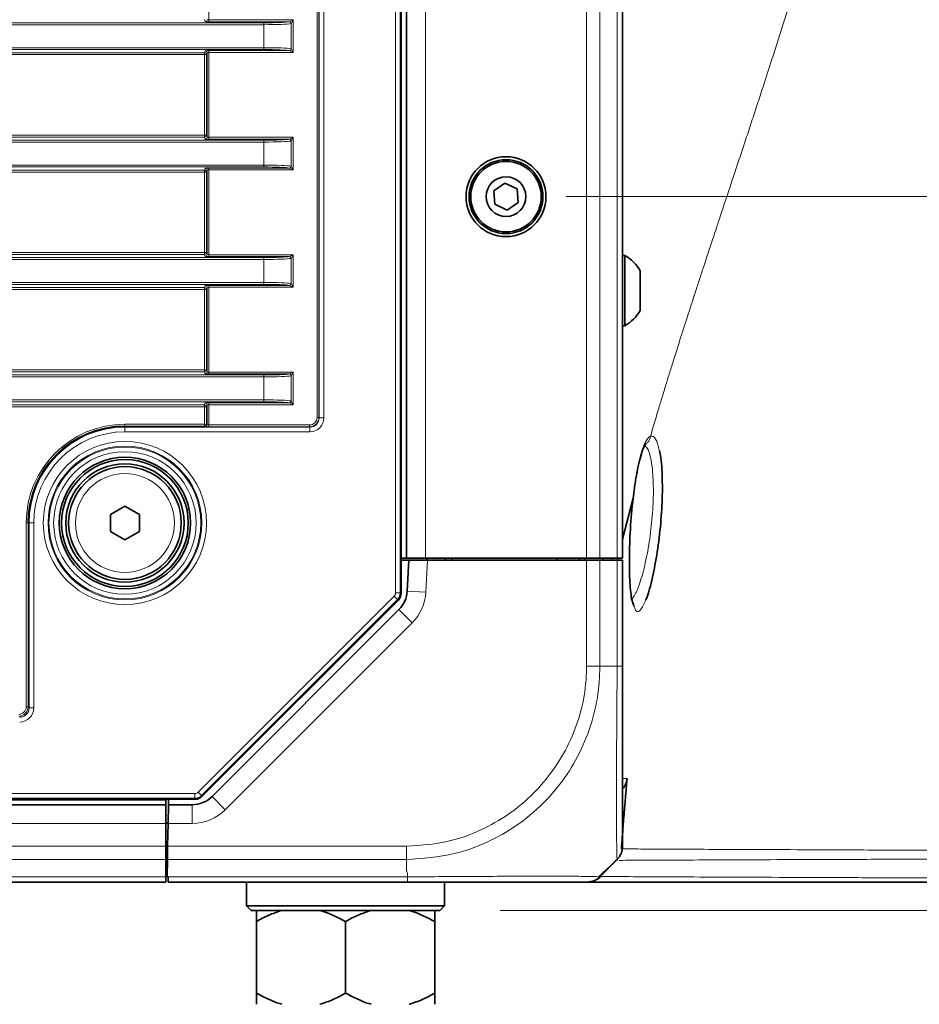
# Model space of a CAD drawing. Header units: millimetres. Extents: x 0 to 1118, y 0 to 864.
# Tile 119 of 256: x 219 to 243, y 435 to 461. Entities that reach past the tile are written whole.
import ezdxf

# ---------------------------------------------------------------- set-up
doc = ezdxf.new("R2010")
doc.units = ezdxf.units.MM
doc.styles.add('SLDTEXTSTYLE0', font='TXT', dxfattribs={"width": 0.605})
doc.dimstyles.new('SLDDIMSTYLE0', dxfattribs={"dimtxt": 3.175, "dimasz": 4.572, "dimexe": 0, "dimexo": 0.0625, "dimgap": 0.79375, "dimtad": 0, "dimtih": 1, "dimtoh": 1, "dimdec": 1, "dimlfac": 4, "dimrnd": 1e-09, "dimzin": 12, "dimdsep": 46, "dimtxsty": 'SLDTEXTSTYLE0', "dimsah": 1, "dimcen": 0.09, "dimadec": 0, "dimazin": 3, "dimtfac": 1, "dimtofl": 0, "dimtmove": 0, "dimatfit": 3, "dimfxl": 1, "dimfrac": 2, "dimtolj": 1, "dimtzin": 12, "dimarcsym": 0})
doc.dimstyles.new('SLDDIMSTYLE1', dxfattribs={"dimtxt": 3.175, "dimasz": 4.572, "dimexe": 0, "dimexo": 0.0625, "dimgap": 0.79375, "dimtad": 0, "dimtih": 1, "dimtoh": 1, "dimdec": 1, "dimlfac": 4, "dimrnd": 1e-09, "dimzin": 4, "dimdsep": 46, "dimtxsty": 'SLDTEXTSTYLE0', "dimsah": 1, "dimcen": 0.09, "dimadec": 0, "dimazin": 1, "dimtfac": 1, "dimtofl": 0, "dimtmove": 0, "dimatfit": 3, "dimfxl": 1, "dimfrac": 2, "dimtolj": 1, "dimtzin": 12, "dimarcsym": 0})

# ---------------------------------------------------------------- blocks, each defined once
blk = doc.blocks.new('_D_4')
at = {"color": 7, "linetype": 'Continuous', "lineweight": 0}
for p, q in [((26.374, 437.608), (26.374, 402.322)), ((227.249, 418.163), (227.249, 402.322)), ((128.024, 406.358), (126.933, 406.358)), ((126.933, 406.358), (126.933, 401.486)), ((136.513, 406.358), (137.604, 406.358)), ((137.604, 406.358), (137.604, 401.486)), ((26.374, 403.922), (114.201, 403.922)), ((227.249, 403.922), (139.422, 403.922)), ((126.933, 401.486), (128.024, 401.486)), ((137.604, 401.486), (136.513, 401.486))]:
    blk.add_line(p, q, dxfattribs=at)
at = {"color": 7, "linetype": 'Continuous', "lineweight": 18}
for points in [[(26.374, 403.922), (30.946, 403.16), (30.946, 404.684)], [(227.249, 403.922), (222.677, 404.684), (222.677, 403.16)]]:
    blk.add_solid(points, dxfattribs=at)
at = {"color": 7, "linetype": 'Continuous', "lineweight": 18, "char_height": 3.175, "attachment_point": 1, "style": 'SLDTEXTSTYLE0'}
for s, insert in [('803.5', (114.927, 405.578)), ('31.6', (128.024, 405.578))]:
    blk.add_mtext(s, dxfattribs=dict(at, insert=insert))
blk = doc.blocks.new('_D_5')
at = {"color": 7, "linetype": 'Continuous', "lineweight": 0}
for p, q in [((233.122, 456.501), (327.187, 456.501)), ((325.587, 437.501), (325.587, 456.501)), ((231.362, 437.501), (327.187, 437.501)), ((325.587, 425.001), (325.587, 437.501)), ((313.44, 427.437), (312.348, 427.437)), ((312.348, 427.437), (312.348, 422.564)), ((319.503, 427.437), (320.594, 427.437)), ((320.594, 427.437), (320.594, 422.564)), ((322.412, 425.001), (325.587, 425.001)), ((312.348, 422.564), (313.44, 422.564)), ((320.594, 422.564), (319.503, 422.564))]:
    blk.add_line(p, q, dxfattribs=at)
at = {"color": 7, "linetype": 'Continuous', "lineweight": 18}
for points in [[(325.587, 456.501), (324.825, 451.929), (326.349, 451.929)], [(325.587, 437.501), (326.349, 442.073), (324.825, 442.073)]]:
    blk.add_solid(points, dxfattribs=at)
at = {"color": 7, "linetype": 'Continuous', "lineweight": 18, "char_height": 3.175, "attachment_point": 1, "style": 'SLDTEXTSTYLE0'}
for s, insert in [('76.0', (302.768, 426.657)), ('3.0', (313.44, 426.657))]:
    blk.add_mtext(s, dxfattribs=dict(at, insert=insert))
blk = doc.blocks.new('_D_6')
at = {"color": 7, "linetype": 'Continuous', "lineweight": 0}
for p, q in [((233.122, 486.876), (327.187, 486.876)), ((325.587, 486.876), (325.587, 474.853)), ((328.012, 474.125), (326.921, 474.125)), ((326.921, 474.125), (326.921, 469.253)), ((334.076, 474.125), (335.167, 474.125)), ((335.167, 474.125), (335.167, 469.253)), ((326.921, 469.253), (328.012, 469.253)), ((335.167, 469.253), (334.076, 469.253)), ((325.587, 456.501), (325.587, 468.525)), ((233.122, 456.501), (327.187, 456.501))]:
    blk.add_line(p, q, dxfattribs=at)
at = {"color": 7, "linetype": 'Continuous', "lineweight": 18}
for points in [[(325.587, 486.876), (324.825, 482.304), (326.349, 482.304)], [(325.587, 456.501), (326.349, 461.073), (324.825, 461.073)]]:
    blk.add_solid(points, dxfattribs=at)
at = {"color": 7, "linetype": 'Continuous', "lineweight": 18, "char_height": 3.175, "attachment_point": 1, "style": 'SLDTEXTSTYLE0'}
for s, insert in [('121.5', (314.915, 473.345)), ('4.8', (328.012, 473.345))]:
    blk.add_mtext(s, dxfattribs=dict(at, insert=insert))

msp = doc.modelspace()

# ---------------------------------------------------------------- linework, layer by layer
at = {"color": 7, "linetype": 'Continuous', "lineweight": 18}
for p, q in [((228.5773, 445.9506), (228.5773, 525.5522)), ((228.7023, 525.5522), (228.7023, 445.9506)), ((229.3741, 524.6264), (229.3741, 446.8764)), ((233.667, 524.6264), (233.667, 446.8764)), ((234.0206, 524.6264), (234.0206, 446.8764)), ((234.4777, 524.6264), (234.4777, 446.8764)), ((226.4891, 450.6239), (226.4891, 520.8789)), ((226.5391, 520.8789), (226.5391, 450.6239)), ((226.547, 450.616), (226.547, 520.8868)), ((226.6719, 520.8868), (226.6719, 450.616)), ((223.6107, 463.4637), (223.6107, 461.2066)), ((35.9277, 461.1289), (225.0705, 461.1289)), ((225.0705, 461.079), (35.9277, 461.079)), ((223.5108, 461.1618), (223.4935, 461.2137)), ((223.6107, 461.2066), (223.6107, 461.1567)), ((223.6107, 461.2066), (225.8511, 461.2066)), ((225.7496, 461.1567), (223.6107, 461.1567)), ((225.0705, 461.079), (225.0705, 461.1289)), ((225.0705, 460.4664), (225.0705, 461.079)), ((225.7536, 461.1578), (225.8511, 461.2066)), ((225.8511, 461.2066), (225.8023, 461.109)), ((225.8023, 460.4363), (225.8023, 461.109)), ((225.8511, 461.2066), (225.8511, 460.3387)), ((35.9277, 460.4664), (225.0705, 460.4664)), ((225.0705, 460.4164), (35.9277, 460.4164)), ((203.9392, 460.3317), (223.4935, 460.3317)), ((223.4935, 460.2817), (203.9392, 460.2817)), ((223.4935, 460.3317), (223.5108, 460.3835)), ((223.4935, 460.3317), (223.4935, 460.2817)), ((223.5435, 460.2817), (223.4935, 460.2817)), ((223.4935, 458.1386), (223.4935, 460.2817)), ((223.5608, 460.3336), (223.5435, 460.2817)), ((223.5435, 460.2817), (223.5435, 458.1386)), ((223.5608, 458.0868), (223.5608, 460.3336)), ((223.6107, 460.3886), (225.7496, 460.3886)), ((223.6107, 460.3387), (223.6107, 460.3886)), ((225.8511, 460.3387), (223.6107, 460.3387)), ((223.6107, 460.3387), (223.6107, 458.0816)), ((225.0705, 460.4164), (225.0705, 460.4664)), ((225.8511, 460.3387), (225.7536, 460.3875)), ((225.8023, 460.4363), (225.8511, 460.3387)), ((35.9277, 458.0039), (225.0705, 458.0039)), ((225.0705, 457.954), (35.9277, 457.954)), ((203.9392, 458.1386), (223.4935, 458.1386)), ((223.4935, 458.0887), (203.9392, 458.0887)), ((223.4935, 458.1386), (223.4935, 458.0887)), ((223.5435, 458.1386), (223.4935, 458.1386)), ((223.5108, 458.0368), (223.4935, 458.0887)), ((223.5435, 458.1386), (223.5608, 458.0868)), ((223.6107, 458.0816), (223.6107, 458.0317)), ((223.6107, 458.0816), (225.8511, 458.0816)), ((225.7496, 458.0317), (223.6107, 458.0317)), ((225.0705, 457.954), (225.0705, 458.0039)), ((225.0705, 457.3414), (225.0705, 457.954)), ((225.7536, 458.0328), (225.8511, 458.0816)), ((225.8511, 458.0816), (225.8023, 457.984)), ((225.8023, 457.3113), (225.8023, 457.984)), ((225.8511, 458.0816), (225.8511, 457.2137)), ((35.9277, 457.3414), (225.0705, 457.3414)), ((225.0705, 457.2914), (35.9277, 457.2914)), ((203.9392, 457.2067), (223.4935, 457.2067)), ((223.4935, 457.1567), (203.9392, 457.1567)), ((223.4935, 457.2067), (223.5108, 457.2585)), ((223.4935, 457.2067), (223.4935, 457.1567)), ((223.4935, 455.0136), (223.4935, 457.1567)), ((223.5435, 457.1567), (223.4935, 457.1567)), ((223.5608, 457.2086), (223.5435, 457.1567)), ((223.5435, 457.1567), (223.5435, 455.0136)), ((223.5608, 454.9618), (223.5608, 457.2086)), ((223.6107, 457.2636), (225.7496, 457.2636)), ((223.6107, 457.2137), (223.6107, 457.2636)), ((225.8511, 457.2137), (223.6107, 457.2137)), ((223.6107, 457.2137), (223.6107, 454.9566)), ((225.0705, 457.2914), (225.0705, 457.3414)), ((225.8511, 457.2137), (225.7536, 457.2625)), ((225.8023, 457.3113), (225.8511, 457.2137)), ((203.9392, 455.0136), (223.4935, 455.0136)), ((223.4935, 455.0136), (223.4935, 454.9637)), ((223.5435, 455.0136), (223.4935, 455.0136)), ((223.5435, 455.0136), (223.5608, 454.9618)), ((35.9277, 454.8789), (225.0705, 454.8789)), ((225.0705, 454.829), (35.9277, 454.829)), ((223.4935, 454.9637), (203.9392, 454.9637)), ((223.5108, 454.9118), (223.4935, 454.9637)), ((223.6107, 454.9566), (223.6107, 454.9067)), ((223.6107, 454.9566), (225.8511, 454.9566)), ((225.7496, 454.9067), (223.6107, 454.9067)), ((225.0705, 454.829), (225.0705, 454.8789)), ((225.0705, 454.2164), (225.0705, 454.829)), ((225.7536, 454.9078), (225.8511, 454.9566)), ((225.8511, 454.9566), (225.8023, 454.859)), ((225.8023, 454.1863), (225.8023, 454.859)), ((225.8511, 454.9566), (225.8511, 454.0887)), ((35.9277, 454.2164), (225.0705, 454.2164)), ((225.0705, 454.1664), (35.9277, 454.1664)), ((37.5047, 454.0817), (223.4935, 454.0817)), ((223.4935, 454.0317), (37.5047, 454.0317)), ((223.4935, 454.0817), (223.5108, 454.1335)), ((223.4935, 454.0817), (223.4935, 454.0317)), ((223.4935, 451.8886), (223.4935, 454.0317)), ((223.5435, 454.0317), (223.4935, 454.0317)), ((223.5608, 454.0836), (223.5435, 454.0317)), ((223.5435, 454.0317), (223.5435, 451.8886)), ((223.5608, 451.8368), (223.5608, 454.0836)), ((223.6107, 454.1386), (225.7496, 454.1386)), ((223.6107, 454.0887), (223.6107, 454.1386)), ((225.8511, 454.0887), (223.6107, 454.0887)), ((223.6107, 454.0887), (223.6107, 451.8316)), ((225.0705, 454.1664), (225.0705, 454.2164)), ((225.8511, 454.0887), (225.7536, 454.1375)), ((225.8023, 454.1863), (225.8511, 454.0887)), ((37.5047, 451.8886), (223.4935, 451.8886)), ((223.4935, 451.8886), (223.4935, 451.8387)), ((223.5435, 451.8886), (223.4935, 451.8886)), ((223.5435, 451.8886), (223.5608, 451.8368)), ((35.9277, 451.7539), (225.0705, 451.7539)), ((225.0705, 451.704), (35.9277, 451.704)), ((223.4935, 451.8387), (37.5047, 451.8387)), ((223.5108, 451.7868), (223.4935, 451.8387)), ((223.6107, 451.8316), (223.6107, 451.7817)), ((223.6107, 451.8316), (225.8511, 451.8316)), ((225.7496, 451.7817), (223.6107, 451.7817)), ((225.0705, 451.704), (225.0705, 451.7539)), ((225.0705, 451.0914), (225.0705, 451.704)), ((225.7536, 451.7828), (225.8511, 451.8316)), ((225.8511, 451.8316), (225.8023, 451.734)), ((225.8023, 451.0613), (225.8023, 451.734)), ((225.8511, 451.8316), (225.8511, 450.9637)), ((35.9277, 451.0914), (225.0705, 451.0914)), ((225.0705, 451.0414), (225.0705, 451.0914)), ((225.0705, 451.0414), (35.9277, 451.0414)), ((37.5047, 450.9567), (223.4935, 450.9567)), ((223.4935, 450.9067), (37.5047, 450.9067)), ((223.4935, 450.9567), (223.5108, 451.0085)), ((223.4935, 450.9567), (223.4935, 450.9067)), ((223.4935, 450.9067), (223.5435, 450.9067)), ((223.4935, 450.4429), (223.4935, 450.9067)), ((223.5608, 450.9586), (223.5435, 450.9067)), ((223.5435, 450.9067), (223.5435, 450.4429)), ((223.5608, 450.4257), (223.5608, 450.9586)), ((223.6107, 451.0136), (225.7496, 451.0136)), ((223.6107, 450.9637), (223.6107, 451.0136)), ((225.8511, 450.9637), (223.6107, 450.9637)), ((223.6107, 450.9637), (223.6107, 450.424)), ((225.8511, 450.9637), (225.7536, 451.0125)), ((225.8023, 451.0613), (225.8511, 450.9637)), ((226.5391, 450.6239), (226.4891, 450.6239)), ((226.5391, 450.6239), (226.547, 450.616)), ((226.547, 450.616), (226.6719, 450.616)), ((221.3741, 450.4429), (221.3741, 450.393)), ((221.3741, 450.4429), (223.4935, 450.4429)), ((221.3741, 450.393), (221.3741, 450.3661)), ((223.4935, 450.393), (221.3741, 450.393)), ((221.3741, 450.2411), (221.3741, 450.3661)), ((221.3741, 450.3661), (226.297, 450.3661)), ((223.4935, 450.4429), (223.4935, 450.393)), ((223.4935, 450.4429), (223.5435, 450.4429)), ((223.5108, 450.3757), (223.4935, 450.393)), ((223.5435, 450.4429), (223.5608, 450.4257)), ((223.6107, 450.374), (223.6107, 450.424)), ((223.6107, 450.424), (226.2891, 450.424)), ((226.2891, 450.374), (223.6107, 450.374)), ((226.2891, 450.374), (226.2891, 450.424)), ((226.297, 450.3661), (226.2891, 450.374)), ((226.297, 450.3661), (226.297, 450.2411)), ((226.297, 450.2411), (221.3741, 450.2411)), ((218.7451, 447.8139), (218.7951, 447.8139)), ((218.7451, 442.9179), (218.7451, 447.8139)), ((218.7951, 447.8139), (218.822, 447.8139)), ((218.7951, 447.8139), (218.7951, 442.9179)), ((218.822, 442.891), (218.822, 447.8139)), ((218.9469, 447.8139), (218.822, 447.8139)), ((218.9469, 447.8139), (218.9469, 442.891)), ((229.4331, 446.8264), (229.3885, 445.9753)), ((233.667, 444.0019), (233.667, 446.8264)), ((234.0206, 446.8264), (234.0206, 444.0015)), ((234.3478, 446.8764), (234.3472, 446.8264)), ((234.4777, 444.0015), (234.4777, 446.8264)), ((223.3258, 440.6473), (228.5407, 445.8623)), ((228.5407, 445.8623), (228.6291, 445.7739)), ((228.5773, 445.9506), (228.7023, 445.9506)), ((228.7023, 445.9506), (228.7286, 445.9397)), ((229.3885, 445.9753), (228.8892, 446.0014)), ((228.6291, 445.7739), (223.4141, 440.5589)), ((228.6554, 445.763), (228.6291, 445.7739)), ((229.0241, 445.1568), (228.6705, 445.5103)), ((229.0241, 445.1568), (224.0473, 440.18)), ((234.0205, 444.0014), (234.4777, 444.0014)), ((218.7451, 442.9179), (218.7951, 442.9179)), ((218.7951, 442.9179), (218.822, 442.891)), ((218.9469, 442.891), (218.822, 442.891)), ((234.6241, 441.0932), (234.6286, 441.0158)), ((37.7608, 440.6107), (223.2374, 440.6107)), ((223.2374, 440.6107), (223.2374, 440.4857)), ((223.3258, 440.6473), (223.4141, 440.5589)), ((223.2374, 440.4857), (37.7608, 440.4857)), ((38.5366, 440.4389), (222.4616, 440.4389)), ((223.2483, 440.4595), (223.2374, 440.4857)), ((223.4141, 440.5589), (223.425, 440.5327)), ((224.0473, 440.18), (223.6938, 440.5336)), ((223.1634, 439.8139), (223.1634, 440.3139)), ((38.5366, 439.8139), (222.4616, 439.8139)), ((223.1634, 439.8139), (222.5214, 439.8139)), ((222.5116, 439.3264), (222.5116, 439.2514)), ((38.5366, 439.2085), (222.4616, 439.2085)), ((222.5109, 439.2085), (228.8736, 439.2085)), ((38.5366, 438.855), (222.4616, 438.855)), ((228.874, 438.855), (222.5047, 438.855)), ((228.8741, 438.5587), (228.8741, 438.8549)), ((38.5366, 438.3979), (222.4616, 438.3979)), ((222.5265, 438.3979), (228.902, 438.3979))]:
    msp.add_line(p, q, dxfattribs=at)
at = {"color": 7, "linetype": 'Continuous', "lineweight": 35}
for p, q in [((228.7286, 525.5631), (228.7286, 445.9397)), ((228.8741, 524.6264), (228.8741, 446.8764)), ((234.6241, 524.6264), (234.6241, 446.8764)), ((231.4938, 456.8612), (231.1961, 456.6572)), ((231.8193, 456.7054), (231.4938, 456.8612)), ((231.1961, 456.6572), (231.2239, 456.2975)), ((231.8471, 456.3456), (231.8193, 456.7054)), ((231.5494, 456.1417), (231.8471, 456.3456)), ((231.2239, 456.2975), (231.5494, 456.1417)), ((234.6891, 454.9389), (234.6241, 454.9389)), ((234.6891, 454.654), (234.6891, 454.9389)), ((234.6891, 453.0639), (234.6891, 454.654)), ((235.0941, 454.3688), (235.0941, 454.5292)), ((235.0941, 453.4737), (235.0941, 454.3688)), ((234.6241, 453.0639), (234.6891, 453.0639)), ((234.6241, 447.3856), (234.9049, 448.474)), ((234.9076, 448.4594), (234.9184, 448.5485)), ((220.9866, 448.0376), (221.3741, 448.2614)), ((221.3741, 448.2614), (221.7616, 448.0376)), ((220.9866, 447.5902), (220.9866, 448.0376)), ((221.7616, 448.0376), (221.7616, 447.5902)), ((221.3741, 447.3665), (220.9866, 447.5902)), ((221.7616, 447.5902), (221.3741, 447.3665)), ((228.8741, 446.8764), (228.7286, 446.8764)), ((228.7286, 446.8264), (228.9324, 446.8264)), ((229.3741, 446.8764), (228.8741, 446.8764)), ((228.8892, 446.0014), (228.9324, 446.8264)), ((228.9324, 446.8264), (229.4331, 446.8264)), ((233.667, 446.8764), (229.3741, 446.8764)), ((229.4116, 446.8264), (229.4116, 446.8764)), ((229.4331, 446.8264), (233.667, 446.8264)), ((229.9116, 446.8764), (229.9116, 446.8264)), ((230.075, 446.8764), (230.0741, 446.8264)), ((232.8733, 446.8764), (232.8741, 446.8264)), ((233.4741, 446.8764), (233.4741, 446.8264)), ((233.625, 446.8764), (233.6241, 446.8264)), ((234.0206, 446.8764), (233.667, 446.8764)), ((233.667, 446.8264), (234.0206, 446.8264)), ((234.4777, 446.8764), (234.0206, 446.8764)), ((234.0206, 446.8264), (234.4777, 446.8264)), ((234.0982, 446.8764), (234.0991, 446.8264)), ((234.6241, 446.8764), (234.4777, 446.8764)), ((234.4777, 446.8264), (234.6241, 446.8264)), ((234.4911, 446.8264), (234.5029, 446.8764)), ((234.6241, 446.8264), (234.6241, 444.0019)), ((228.6554, 445.763), (223.425, 440.5327)), ((234.9188, 445.672), (234.91, 445.6914)), ((223.6938, 440.5336), (228.6705, 445.5103)), ((223.2483, 440.4595), (37.7499, 440.4595)), ((222.4616, 440.4595), (222.4616, 440.3139)), ((222.5302, 440.3139), (222.5327, 440.4595)), ((38.5366, 440.3139), (222.4616, 440.3139)), ((222.4616, 440.3139), (222.4616, 439.8139)), ((222.5214, 439.8139), (222.5302, 440.3139)), ((222.5302, 440.3139), (223.1634, 440.3139)), ((222.4616, 439.8264), (222.5216, 439.8264)), ((222.4616, 439.8139), (222.4616, 439.2085)), ((222.5214, 439.8139), (222.5109, 439.2085)), ((234.6413, 439.7514), (234.6414, 439.7514)), ((222.5129, 439.3264), (222.4616, 439.3264)), ((222.5103, 439.3264), (222.5116, 439.2514)), ((222.4616, 439.2085), (222.4616, 438.855)), ((222.5047, 438.855), (222.5109, 439.2085)), ((222.4616, 438.855), (222.4616, 438.3979)), ((222.4967, 438.3979), (222.5047, 438.855)), ((234.1814, 438.5588), (234.4776, 438.8549)), ((222.4616, 438.7014), (222.502, 438.7014)), ((38.5366, 438.2514), (222.4616, 438.2514)), ((222.4616, 438.3979), (222.4616, 438.2514)), ((222.4967, 438.3979), (222.5116, 438.3979)), ((222.5116, 438.3979), (222.5265, 438.3979)), ((222.5291, 438.2514), (222.5265, 438.3979)), ((228.8996, 438.2514), (222.5291, 438.2514)), ((224.6116, 438.2514), (224.6116, 437.6264)), ((229.8866, 437.6264), (229.8866, 438.2514)), ((224.6116, 437.6264), (224.7366, 437.5014)), ((224.6116, 437.6264), (229.8866, 437.6264)), ((229.7616, 437.5014), (224.7366, 437.5014)), ((229.7616, 437.5014), (229.8866, 437.6264)), ((224.8741, 437.2046), (224.8741, 435.2983)), ((227.2491, 437.2046), (227.2491, 435.2983)), ((229.6241, 437.2046), (229.6241, 435.2983))]:
    msp.add_line(p, q, dxfattribs=at)
for centre, radius in [((231.5216, 456.5014), 1.0625), ((231.5216, 456.5014), 0.9838), ((231.5216, 456.5014), 0.9375), ((231.5216, 456.5014), 0.5278), ((221.3741, 447.8139), 1.75), ((221.3741, 447.8139), 1.6875), ((221.3741, 447.8139), 1.575), ((221.3741, 447.8139), 1.5)]:
    msp.add_circle(centre, radius, dxfattribs=at)
at = {"color": 7, "linetype": 'Continuous', "lineweight": 18}
for radius in [2.1728, 2.0479, 2.0223, 1.8973, 1.3179]:
    msp.add_circle((221.3741, 447.8139), radius, dxfattribs=at)
for centre, radius, start, end in [((223.5107, 461.2119), 0.05, 270.02637, 359.90378), ((225.7481, 461.1067), 0.05, 0.03034, 88.31188), ((225.7507, 461.1062), 0.0517, 3.14736, 86.85264), ((223.4935, 460.2816), 0.05, 0.09622, 89.97363), ((223.5107, 460.3335), 0.05, 0.09622, 89.97363), ((225.7481, 460.4386), 0.05, 271.68812, 359.96966), ((225.7507, 460.4391), 0.0517, 273.14736, 356.85264), ((223.4935, 458.1387), 0.05, 270.02637, 359.90378), ((223.5107, 458.0869), 0.05, 270.02637, 359.90378), ((225.7481, 457.9817), 0.05, 0.03034, 88.31188), ((225.7507, 457.9812), 0.0517, 3.14736, 86.85264), ((223.4935, 457.1566), 0.05, 0.09622, 89.97363), ((223.5107, 457.2085), 0.05, 0.09622, 89.97363), ((225.7481, 457.3136), 0.05, 271.68812, 359.96966), ((225.7507, 457.3141), 0.0517, 273.14736, 356.85264), ((223.4935, 455.0137), 0.05, 270.02637, 359.90378), ((223.5107, 454.9619), 0.05, 270.02637, 359.90378), ((225.7481, 454.8567), 0.05, 0.03034, 88.31188), ((225.7507, 454.8562), 0.0517, 3.14736, 86.85264), ((223.4935, 454.0316), 0.05, 0.09622, 89.97363), ((223.5107, 454.0835), 0.05, 0.09622, 89.97363), ((225.7481, 454.1886), 0.05, 271.68812, 359.96966), ((225.7507, 454.1891), 0.0517, 273.14736, 356.85264), ((223.4935, 451.8887), 0.05, 270.02637, 359.90378), ((223.5107, 451.8369), 0.05, 270.02637, 359.90378), ((225.7481, 451.7317), 0.05, 0.03034, 88.31188), ((225.7507, 451.7312), 0.0517, 3.14736, 86.85264), ((223.4935, 450.9066), 0.05, 0.09622, 89.97363), ((223.5107, 450.9585), 0.05, 0.09622, 89.97363), ((225.7481, 451.0636), 0.05, 271.68812, 359.96966), ((225.7507, 451.0641), 0.0517, 273.14736, 356.85264), ((221.3741, 447.8139), 2.629, 90, 180), ((221.3741, 447.8139), 2.5521, 90, 180), ((223.4935, 450.443), 0.05, 270.02044, 359.97956), ((223.5107, 450.4257), 0.05, 270.02044, 359.97956), ((221.3741, 447.8139), 2.4272, 90, 180), ((228.4523, 445.9507), 0.25, 315.00813, 359.99187), ((228.1402, 446.0407), 1.25, 315, 357), ((223.2374, 440.7357), 0.25, 270.00813, 314.99187), ((223.1634, 441.0639), 1.25, 270, 315)]:
    msp.add_arc(centre, radius, start, end, dxfattribs=at)
at = {"color": 7, "linetype": 'Continuous', "lineweight": 35}
for centre, radius, start, end in [((234.1504, 454.0014), 1.0813, 29.2162, 60.11785), ((234.1504, 454.0014), 1.0812, 299.88215, 330.7838), ((221.3741, 447.8139), 2.579, 90, 180), ((228.1402, 446.0407), 0.75, 315, 357), ((223.1634, 441.0639), 0.75, 270, 315)]:
    msp.add_arc(centre, radius, start, end, dxfattribs=at)
at = {"color": 7, "linetype": 'Continuous', "lineweight": 18}
for centre, major_axis, ratio, start_param, end_param in [((223.6107, 461.1619), (0.1, 0), 0.0524078, 3.1590459, 4.712389), ((223.6107, 461.2119), (0.05, 0), 0.1048156, 3.1590459, 4.712389), ((225.0705, 461.1656), (0.7, 0), 0.0524078, 4.712389, 6.0382192), ((225.0705, 461.1157), (0.75, 0), 0.0489139, 4.712389, 6.0382192), ((223.6107, 460.3834), (0.1, 0), 0.0524078, 1.5707963, 3.1241394), ((223.6107, 460.3335), (0.05, 0), 0.1048156, 1.5707963, 3.1241394), ((225.0705, 460.4297), (0.75, 0), 0.0489139, 0.2449661, 1.5707963), ((225.0705, 460.3798), (0.7, 0), 0.0524078, 0.2449661, 1.5707963), ((223.6107, 458.0369), (0.1, 0), 0.0524078, 3.1590459, 4.712389), ((223.6107, 458.0869), (0.05, 0), 0.1048156, 3.1590459, 4.712389), ((225.0705, 458.0406), (0.7, 0), 0.0524078, 4.712389, 6.0382192), ((225.0705, 457.9907), (0.75, 0), 0.0489139, 4.712389, 6.0382192), ((223.6107, 457.2584), (0.1, 0), 0.0524078, 1.5707963, 3.1241394), ((223.6107, 457.2085), (0.05, 0), 0.1048156, 1.5707963, 3.1241394), ((225.0705, 457.3047), (0.75, 0), 0.0489139, 0.2449661, 1.5707963), ((225.0705, 457.2548), (0.7, 0), 0.0524078, 0.2449661, 1.5707963), ((223.6107, 454.9119), (0.1, 0), 0.0524078, 3.1590459, 4.712389), ((223.6107, 454.9619), (0.05, 0), 0.1048156, 3.1590459, 4.712389), ((225.0705, 454.9156), (0.7, 0), 0.0524078, 4.712389, 6.0382192), ((225.0705, 454.8657), (0.75, 0), 0.0489139, 4.712389, 6.0382192), ((223.6107, 454.1334), (0.1, 0), 0.0524078, 1.5707963, 3.1241394), ((223.6107, 454.0835), (0.05, 0), 0.1048156, 1.5707963, 3.1241394), ((225.0705, 454.1797), (0.75, 0), 0.0489139, 0.2449661, 1.5707963), ((225.0705, 454.1298), (0.7, 0), 0.0524078, 0.2449661, 1.5707963), ((223.6107, 451.7869), (0.1, 0), 0.0524078, 3.1590459, 4.712389), ((223.6107, 451.8369), (0.05, 0), 0.1048156, 3.1590459, 4.712389), ((225.0705, 451.7906), (0.7, 0), 0.0524078, 4.712389, 6.0382192), ((225.0705, 451.7407), (0.75, 0), 0.0489139, 4.712389, 6.0382192), ((225.0705, 451.0547), (0.75, 0), 0.0489139, 0.2449661, 1.5707963), ((223.6107, 451.0084), (0.1, 0), 0.0524078, 1.5707963, 3.1241394), ((223.6107, 450.9585), (0.05, 0), 0.1048156, 1.5707963, 3.1241394), ((225.0705, 451.0048), (0.7, 0), 0.0524078, 0.2449661, 1.5707963), ((226.289, 450.624), (0.1768, -0.1768), 0.9998172, 5.4979394, 7.0684312), ((226.289, 450.624), (-0.1415, 0.1415), 0.9996955, 2.3563468, 3.9268385), ((226.2969, 450.6161), (-0.2652, 0.2652), 0.9996955, 2.3563468, 3.9268385), ((226.2969, 450.6161), (-0.1769, 0.1769), 0.9993912, 2.3563468, 3.9268385), ((223.6107, 450.3757), (0.1, 0), 0.0174551, 3.1590459, 4.712389), ((223.6107, 450.4257), (0.05, 0), 0.0349101, 3.1590459, 4.712389), ((228.4523, 445.9507), (-0.1155, 0.0479), 0.9995986, 2.7490355, 3.5341498), ((218.5451, 442.918), (0.1768, -0.1768), 0.9998172, 5.4979394, 7.0684312), ((218.5451, 442.918), (-0.1415, 0.1415), 0.9996955, 2.3563468, 3.9268385), ((218.5719, 442.8911), (-0.2652, 0.2652), 0.9996955, 2.3563468, 3.9268385), ((218.5719, 442.8911), (0.1769, -0.1769), 0.9993912, 5.4979394, 7.0684312), ((223.2374, 440.7357), (-0.0479, 0.1155), 0.9995986, 2.7490355, 3.5341498)]:
    msp.add_ellipse(centre, major_axis=major_axis, ratio=ratio, start_param=start_param, end_param=end_param, dxfattribs=at)
at = {"color": 7, "linetype": 'Continuous', "lineweight": 35}
for centre, major_axis in [((228.4785, 445.9398), (-0.2311, 0.0957)), ((223.2482, 440.7095), (-0.0957, 0.2311))]:
    msp.add_ellipse(centre, major_axis=major_axis, ratio=0.9995986, start_param=2.7490355, end_param=3.5341498, dxfattribs=at)
at = {"color": 7, "linetype": 'Continuous', "lineweight": 18}
for points, knots in [([(235.3685, 450.1256), (235.3899, 450.1986), (235.4329, 450.3452), (235.4987, 450.5672), (235.5758, 450.8252), (235.665, 451.1203), (235.766, 451.451), (235.8686, 451.783), (236.0054, 452.2214), (236.1443, 452.6608), (236.3538, 453.3158), (236.5311, 453.863), (236.712, 454.416), (236.8381, 454.7999), (236.9822, 455.2371), (237.1272, 455.675), (237.3246, 456.2704), (237.5659, 456.9967), (237.7989, 457.6996), (237.9726, 458.2256), (238.0985, 458.608), (238.2503, 459.0713), (238.425, 459.6075), (238.5975, 460.1419), (238.7431, 460.5974), (238.9097, 461.1226), (239.0746, 461.6488), (239.2377, 462.179), (239.3294, 462.48), (239.4199, 462.7792), (239.5315, 463.1523), (239.6852, 463.6738), (239.8355, 464.1945), (239.9622, 464.6433), (240.1062, 465.1613), (240.2467, 465.6791), (240.3833, 466.1999), (240.4784, 466.569), (240.5901, 467.0109), (240.7165, 467.527), (240.8557, 468.1161), (240.9893, 468.7033), (241.1012, 469.2193), (241.1936, 469.6603), (241.2829, 470.0987), (241.3685, 470.5392), (241.4506, 470.9796), (241.5299, 471.4184), (241.6049, 471.8585), (241.6882, 472.3715), (241.7559, 472.8104), (241.8192, 473.251), (241.8796, 473.6905), (241.9363, 474.1307), (241.9907, 474.5905), (242.0326, 474.9676), (242.0712, 475.3358), (242.0974, 475.6129), (242.1105, 475.7514)], [0, 0, 0, 0, 0.0109959, 0.0220971, 0.0332058, 0.0493879, 0.0657099, 0.0816772, 0.0976426, 0.1289373, 0.1442678, 0.1898687, 0.2048108, 0.2197539, 0.2418946, 0.2634861, 0.2778827, 0.320201, 0.3576578, 0.3671867, 0.386248, 0.4053144, 0.4243859, 0.4518231, 0.469891, 0.4788118, 0.5141595, 0.5316667, 0.5402413, 0.5488168, 0.5659696, 0.5827425, 0.6077508, 0.624219, 0.6324535, 0.6648023, 0.6807015, 0.688651, 0.7044206, 0.7278795, 0.7432751, 0.7662559, 0.7890137, 0.7965052, 0.8114861, 0.8337785, 0.8411791, 0.8559024, 0.8778682, 0.8851254, 0.9068916, 0.9212972, 0.9284988, 0.9500174, 0.9643324, 0.973251, 0.9866266, 1, 1, 1, 1]), ([(234.9049, 448.4737), (234.931, 448.7017), (234.9601, 448.9133), (235.0025, 449.1575), (235.0114, 449.2055), (235.0293, 449.2977), (235.0385, 449.3422), (235.0667, 449.4708), (235.0863, 449.5501), (235.1272, 449.696), (235.1486, 449.7627), (235.1918, 449.8791), (235.2136, 449.9293), (235.2578, 450.0139), (235.2803, 450.0485), (235.3248, 450.1001), (235.3468, 450.1172), (235.3685, 450.1255)], [0, 0, 0, 0, 0.25, 0.25, 0.3125, 0.3125, 0.375, 0.375, 0.5, 0.5, 0.625, 0.625, 0.75, 0.75, 0.875, 0.875, 1, 1, 1, 1]), ([(235.2286, 449.9206), (235.2511, 449.9329), (235.3004, 449.96), (235.3525, 450.0342), (235.3632, 450.0951), (235.3685, 450.1255)], [0, 0, 0, 0, 0.2964593, 0.6482296, 1, 1, 1, 1]), ([(235.3685, 450.1257), (235.4169, 450.1228), (235.5102, 450.1172), (235.5752, 449.8606), (235.6065, 449.7371)], [0, 0, 0, 0, 0.5186845, 1, 1, 1, 1]), ([(234.8615, 445.7707), (234.9108, 445.8386), (235.0087, 445.9735), (235.1632, 446.4466), (235.2984, 447.0479), (235.3988, 447.7326), (235.4502, 448.4259), (235.445, 449.0642), (235.3808, 449.5558), (235.2936, 449.8351), (235.2261, 449.8522), (235.2056, 449.8573)], [0, 0, 0, 0, 0.12212607, 0.24272604, 0.36104003, 0.47690052, 0.59188343, 0.7080915, 0.82689042, 0.9475992, 1, 1, 1, 1]), ([(235.2412, 445.764), (235.1941, 445.6628), (235.0967, 445.4531), (234.9877, 445.4233), (234.9428, 445.5664), (234.9287, 445.6113)], [0, 0, 0, 0, 0.3901634, 0.8087922, 1, 1, 1, 1]), ([(228.8736, 439.2086), (229.2713, 439.2369), (229.9521, 439.2853), (230.8609, 439.6227), (231.6055, 440.0446), (232.2569, 440.5895), (232.7973, 441.2308), (233.218, 441.9394), (233.5088, 442.7099), (233.6489, 443.408), (233.662, 443.8417), (233.6668, 444.0019)], [0, 0, 0, 0, 0.15841279, 0.2711139, 0.38383541, 0.4991898, 0.60833336, 0.71747761, 0.826751, 0.93600435, 1, 1, 1, 1]), ([(234.0204, 444.0015), (234.0151, 443.8295), (234.0009, 443.3675), (233.8572, 442.6158), (233.5517, 441.7885), (233.1037, 441.0186), (232.523, 440.3275), (231.8207, 439.7439), (231.0179, 439.2927), (230.0381, 438.9366), (229.3015, 438.8849), (228.874, 438.855)], [0, 0, 0, 0, 0.0638809, 0.1715817, 0.2825247, 0.3900468, 0.5008149, 0.6162125, 0.7271686, 0.8416822, 1, 1, 1, 1]), ([(234.4775, 438.855), (234.4775, 438.8605), (234.4774, 438.875), (234.4739, 439.0216), (234.4678, 439.326), (234.462, 439.7715), (234.4591, 440.3174), (234.46, 440.9621), (234.4651, 441.6884), (234.4722, 442.4666), (234.4774, 443.2477), (234.4776, 443.7485), (234.4777, 444.0015)], [0, 0, 0, 0, 0.0657965, 0.1727607, 0.2828934, 0.389757, 0.4997969, 0.5968708, 0.7039461, 0.8142113, 0.9061257, 1, 1, 1, 1]), ([(234.6286, 441.0158), (234.6465, 441.0158), (234.6646, 441.0158), (234.683, 441.0157), (234.7036, 441.0157), (234.7244, 441.0157), (234.7455, 441.0157)], [0, 0, 0, 0, 0.0015994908, 0.0015994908, 0.0015994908, 0.0033921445, 0.0033921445, 0.0033921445, 0.0033921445]), ([(234.5943, 439.139), (234.7842, 439.1377), (235.1643, 439.1352), (235.9052, 439.1307), (236.7734, 439.1266), (237.8736, 439.1237), (239.2418, 439.1171), (240.9113, 439.1104), (242.7414, 439.1014), (244.6803, 439.093), (246.6516, 439.0827), (248.4252, 439.0753), (249.9161, 439.0667), (251.1044, 439.0625), (252.0382, 439.0571), (252.5955, 439.055), (252.8556, 439.0537), (252.9492, 439.0534), (252.9295, 439.0535), (252.9261, 439.0535)], [0, 0, 0, 0, 0.0576265, 0.1153181, 0.1732093, 0.2311675, 0.3052931, 0.3794827, 0.4537537, 0.5281172, 0.6024851, 0.6770679, 0.7365741, 0.796206, 0.8565763, 0.9172585, 0.9547701, 0.9922866, 1, 1, 1, 1]), ([(252.7776, 438.9014), (252.7643, 438.9013), (252.7401, 438.9012), (252.4418, 438.9005), (251.8935, 438.8994), (250.9598, 438.897), (249.7708, 438.8923), (248.2807, 438.8873), (246.5059, 438.88), (244.5368, 438.8729), (242.5956, 438.8662), (240.7677, 438.859), (239.0977, 438.8538), (237.6018, 438.8478), (236.3168, 438.8411), (235.2643, 438.8371), (234.7674, 438.8345), (234.5306, 438.8332)], [0, 0, 0, 0, 0.0454193, 0.0830915, 0.1438838, 0.2046873, 0.2645648, 0.3244572, 0.3995061, 0.4744138, 0.5493191, 0.624152, 0.6989784, 0.7737189, 0.8514396, 0.9292001, 1, 1, 1, 1]), ([(228.902, 438.3979), (228.9012, 438.4112), (228.8985, 438.4554), (228.8921, 438.5073), (228.8805, 438.5471), (228.8756, 438.5564), (228.8743, 438.5583), (228.874, 438.5587)], [0, 0, 0, 0, 0.2452024, 0.8175352, 0.9606824, 0.9921507, 1, 1, 1, 1]), ([(228.902, 438.3979), (229.0697, 438.398), (229.5257, 438.3982), (230.2696, 438.4015), (231.092, 438.4073), (231.8579, 438.4125), (232.5847, 438.4145), (233.1842, 438.412), (233.6217, 438.4061), (233.8973, 438.4005), (233.9394, 438.3996), (233.9574, 438.3992)], [0, 0, 0, 0, 0.06713776, 0.18263818, 0.30157582, 0.41695698, 0.53579105, 0.68017656, 0.79475623, 0.912682, 1, 1, 1, 1]), ([(234.0444, 438.4051), (234.1591, 438.4042), (234.5042, 438.4016), (235.2407, 438.3967), (236.336, 438.3913), (237.6503, 438.3858), (239.1672, 438.3794), (240.8648, 438.3729), (242.7008, 438.3662), (244.621, 438.3593), (246.5352, 438.3525), (248.0371, 438.3473), (249.1183, 438.3438), (249.8532, 438.3415), (250.4967, 438.3395), (251.0342, 438.3379), (251.4545, 438.3366), (251.737, 438.3359), (251.8895, 438.3355), (251.9504, 438.3353), (251.936, 438.3353), (251.9339, 438.3353)], [0, 0, 0, 0, 0.0369956, 0.11133918, 0.18582065, 0.26018488, 0.33467284, 0.40909793, 0.48358702, 0.55809498, 0.63274471, 0.70742441, 0.74484886, 0.78230707, 0.8199002, 0.85755556, 0.89502785, 0.93258321, 0.96372371, 0.9949173, 1, 1, 1, 1])]:
    msp.add_open_spline(points, degree=3, knots=knots, dxfattribs=at)
for points in [[(225.7496, 461.1567), (225.751, 461.1568), (225.7523, 461.1572), (225.7536, 461.1578)], [(225.8023, 461.109), (225.801, 461.1078), (225.7996, 461.1071), (225.7981, 461.1068)], [(225.7536, 460.3875), (225.7523, 460.3881), (225.751, 460.3885), (225.7496, 460.3886)], [(225.7981, 460.4386), (225.7996, 460.4383), (225.801, 460.4375), (225.8023, 460.4363)], [(225.7496, 458.0317), (225.751, 458.0318), (225.7523, 458.0322), (225.7536, 458.0328)], [(225.8023, 457.984), (225.801, 457.9828), (225.7996, 457.9821), (225.7981, 457.9818)], [(225.7536, 457.2625), (225.7523, 457.2631), (225.751, 457.2635), (225.7496, 457.2636)], [(225.7981, 457.3136), (225.7996, 457.3133), (225.801, 457.3125), (225.8023, 457.3113)], [(225.7496, 454.9067), (225.751, 454.9068), (225.7523, 454.9072), (225.7536, 454.9078)], [(225.8023, 454.859), (225.801, 454.8578), (225.7996, 454.8571), (225.7981, 454.8568)], [(225.7536, 454.1375), (225.7523, 454.1381), (225.751, 454.1385), (225.7496, 454.1386)], [(225.7981, 454.1886), (225.7996, 454.1883), (225.801, 454.1875), (225.8023, 454.1863)], [(225.7496, 451.7817), (225.751, 451.7818), (225.7523, 451.7822), (225.7536, 451.7828)], [(225.8023, 451.734), (225.801, 451.7328), (225.7996, 451.7321), (225.7981, 451.7318)], [(225.7536, 451.0125), (225.7523, 451.0131), (225.751, 451.0135), (225.7496, 451.0136)], [(225.7981, 451.0636), (225.7996, 451.0633), (225.801, 451.0625), (225.8023, 451.0613)], [(234.0205, 444.0015), (233.996, 444.0016), (233.9471, 444.0016), (233.8593, 444.0017), (233.765, 444.0018), (233.6996, 444.0019), (233.6668, 444.0019)], [(234.4777, 444.0015), (234.4995, 444.0016), (234.5432, 444.0016), (234.5886, 444.0017), (234.6186, 444.0018), (234.6223, 444.0019), (234.6241, 444.0019)], [(228.874, 438.855), (228.874, 438.8794), (228.8739, 438.9283), (228.8738, 439.0161), (228.8737, 439.1103), (228.8736, 439.1758), (228.8736, 439.2085)], [(228.902, 438.3979), (228.9018, 438.3761), (228.9014, 438.3324), (228.9008, 438.2869), (228.9002, 438.257), (228.8998, 438.2533), (228.8996, 438.2514)]]:
    msp.add_open_spline(points, degree=3, dxfattribs=at)
at = {"color": 7, "linetype": 'Continuous', "lineweight": 35}
for points, knots in [([(234.9184, 448.5485), (234.9254, 448.6089), (234.9479, 448.8019), (234.9942, 449.0946), (235.0572, 449.4093), (235.1248, 449.662), (235.1887, 449.8308), (235.2351, 449.9201), (235.2618, 449.9396), (235.2286, 449.9208), (235.2134, 449.9122)], [0, 0, 0, 0, 0.07148473, 0.22821059, 0.38368996, 0.53831935, 0.68832003, 0.80759501, 0.91168178, 1, 1, 1, 1]), ([(235.6065, 449.7371), (235.6092, 449.7291), (235.648, 449.6126), (235.6822, 449.1734), (235.691, 448.4819), (235.6388, 447.7012), (235.5389, 446.932), (235.4043, 446.2741), (235.2971, 445.8663), (235.2446, 445.7702), (235.2412, 445.764)], [0, 0, 0, 0, 0.012264, 0.1769788, 0.3383163, 0.4978457, 0.658232, 0.8215916, 0.9883236, 1, 1, 1, 1]), ([(234.9287, 445.6113), (234.9105, 445.6506), (234.8588, 445.7619), (234.8151, 446.2138), (234.7998, 446.8751), (234.8259, 447.6708), (234.878, 448.2), (234.905, 448.4742)], [0, 0, 0, 0, 0.11937678, 0.33805804, 0.554188, 0.76902167, 1, 1, 1, 1]), ([(234.6241, 444.0019), (234.6241, 443.7691), (234.6241, 443.3035), (234.6241, 442.5815), (234.6241, 441.8581), (234.6241, 441.1844), (234.6241, 440.5855), (234.6241, 440.0765), (234.6241, 439.6581), (234.6241, 439.3691), (234.6241, 439.2274), (234.6241, 439.2138), (234.6241, 439.2086)], [0, 0, 0, 0, 0.09291466, 0.18581515, 0.29447761, 0.40316207, 0.50020129, 0.60862537, 0.71704406, 0.82556878, 0.93408084, 1, 1, 1, 1]), ([(234.7455, 441.0157), (234.7362, 440.9599), (234.7189, 440.8559), (234.6541, 440.773), (234.6241, 440.7347)], [0, 0, 0, 0, 0.5366146, 1, 1, 1, 1]), ([(233.9724, 438.3841), (234.0308, 438.4361), (234.2056, 438.5915), (234.3696, 438.7529), (234.4788, 438.8603)], [0, 0, 0, 0, 0.3344671, 1, 1, 1, 1]), ([(234.1814, 438.5587), (234.1788, 438.5561), (234.1636, 438.5409), (234.1092, 438.4865), (234.0581, 438.4354), (234.0206, 438.3979)], [0, 0, 0, 0, 0.05123887, 0.3045526, 1, 1, 1, 1]), ([(233.667, 438.2514), (233.6408, 438.2514), (233.5953, 438.2514), (233.2926, 438.2514), (232.8791, 438.2514), (232.3215, 438.2514), (231.6469, 438.2514), (230.9418, 438.2514), (230.1752, 438.2514), (229.4841, 438.2514), (229.0558, 438.2514), (228.8996, 438.2514)], [0, 0, 0, 0, 0.1476521, 0.2562048, 0.3647764, 0.4995885, 0.6089422, 0.7182918, 0.8277419, 0.9371756, 1, 1, 1, 1]), ([(251.6572, 438.2514), (251.659, 438.2514), (251.6736, 438.2514), (251.6132, 438.2514), (251.4609, 438.2514), (251.1781, 438.2514), (250.7591, 438.2514), (250.2234, 438.2514), (249.5818, 438.2514), (248.8456, 438.2514), (247.7604, 438.2514), (246.2528, 438.2514), (244.3319, 438.2514), (242.4034, 438.2514), (240.5575, 438.2514), (238.8504, 438.2514), (237.3228, 438.2514), (235.9998, 438.2514), (234.8958, 438.2514), (234.1675, 438.2514), (233.8315, 438.2514), (233.7291, 438.2514)], [0, 0, 0, 0, 0.0046435, 0.0359812, 0.0673739, 0.1048296, 0.1423715, 0.1797905, 0.2172756, 0.2549232, 0.2926103, 0.3674904, 0.4424297, 0.5173247, 0.5922366, 0.6671989, 0.7421128, 0.8171453, 0.8920563, 0.9671064, 1, 1, 1, 1]), ([(225.5565, 437.5014), (225.4336, 437.4611), (225.1988, 437.3843), (224.9789, 437.2625), (224.8741, 437.2046)], [0, 0, 0, 0, 0.5238131, 1, 1, 1, 1]), ([(224.8741, 437.2046), (224.8741, 437.2251), (224.8741, 437.3494), (224.8741, 437.4323), (224.8741, 437.5014)], [0, 0, 0, 0, 0.1650136, 1, 1, 1, 1]), ([(227.2491, 437.2046), (227.0453, 437.3117), (226.8228, 437.4287), (226.5865, 437.4958), (226.5667, 437.5014)], [0, 0, 0, 0, 0.9161218, 1, 1, 1, 1]), ([(227.9315, 437.5014), (227.8086, 437.4611), (227.5738, 437.3843), (227.3539, 437.2625), (227.2491, 437.2046)], [0, 0, 0, 0, 0.5238131, 1, 1, 1, 1]), ([(229.6241, 437.2046), (229.4203, 437.3117), (229.1978, 437.4287), (228.9615, 437.4958), (228.9417, 437.5014)], [0, 0, 0, 0, 0.91612185, 1, 1, 1, 1]), ([(229.6241, 437.5014), (229.6241, 437.4953), (229.6241, 437.428), (229.6241, 437.311), (229.6241, 437.2046)], [0, 0, 0, 0, 0.0905982, 1, 1, 1, 1]), ([(224.8741, 435.2983), (225.078, 435.1911), (225.3005, 435.0742), (225.5367, 435.0071), (225.5565, 435.0014)], [0, 0, 0, 0, 0.9161218, 1, 1, 1, 1]), ([(224.8741, 435.0014), (224.8741, 435.0075), (224.8741, 435.0748), (224.8741, 435.1918), (224.8741, 435.2983)], [0, 0, 0, 0, 0.0905982, 1, 1, 1, 1]), ([(226.5667, 435.0014), (226.6896, 435.0417), (226.9244, 435.1186), (227.1444, 435.2403), (227.2491, 435.2983)], [0, 0, 0, 0, 0.5238131, 1, 1, 1, 1]), ([(227.2491, 435.2983), (227.453, 435.1911), (227.6755, 435.0742), (227.9117, 435.0071), (227.9315, 435.0014)], [0, 0, 0, 0, 0.9161218, 1, 1, 1, 1]), ([(228.9417, 435.0014), (229.0646, 435.0417), (229.2994, 435.1186), (229.5194, 435.2403), (229.6241, 435.2983)], [0, 0, 0, 0, 0.5238131, 1, 1, 1, 1]), ([(229.6241, 435.2983), (229.6241, 435.2778), (229.6241, 435.1534), (229.6241, 435.0706), (229.6241, 435.0014)], [0, 0, 0, 0, 0.1650136, 1, 1, 1, 1])]:
    msp.add_open_spline(points, degree=3, knots=knots, dxfattribs=at)
for points in [[(234.7455, 441.0157), (234.7106, 440.5943), (234.6759, 440.1729), (234.6413, 439.7514)], [(234.6414, 439.7514), (234.6257, 439.5473), (234.61, 439.3431), (234.5943, 439.139)], [(234.4776, 438.8549), (234.4994, 438.8794), (234.5432, 438.9283), (234.5886, 439.0161), (234.6186, 439.1104), (234.6223, 439.1759), (234.6241, 439.2086)], [(234.0206, 438.3979), (233.9962, 438.3761), (233.9472, 438.3324), (233.8595, 438.2869), (233.7652, 438.257), (233.6998, 438.2533), (233.667, 438.2514)], [(234.0444, 438.4051), (234.01, 438.3693), (233.9711, 438.3394), (233.9277, 438.3152)]]:
    msp.add_open_spline(points, degree=3, dxfattribs=at)

# ---------------------------------------------------------------- dimensions: what is measured, and where the dimension line sits
at = {"color": 7, "linetype": 'Continuous', "lineweight": 18}
for base, p1, p2, dimstyle, picture, middle in [((325.587, 486.8764), (231.5216, 456.5014), (231.5216, 486.8764), 'SLDDIMSTYLE0', '_D_6', (325.587, 471.6889)), ((325.587, 456.5014), (229.7616, 437.5014), (231.5216, 456.5014), 'SLDDIMSTYLE1', '_D_5', (325.587, 425.0007))]:
    dim = msp.add_linear_dim(base=base, p1=p1, p2=p2, angle=90, dimstyle=dimstyle, dxfattribs=at)
    dim.commit()
    dim.dimension.update_dxf_attribs({"geometry": picture, "text_midpoint": middle, "dimtype": 160})
dim = msp.add_linear_dim(base=(26.3741, 403.9221), p1=(227.2491, 419.7634), p2=(26.3741, 439.2086), dimstyle='SLDDIMSTYLE0', dxfattribs=at)
dim.commit()
dim.dimension.update_dxf_attribs({"geometry": '_D_4', "text_midpoint": (126.8116, 403.9221), "dimtype": 160})

doc.saveas('drawing.dxf')
